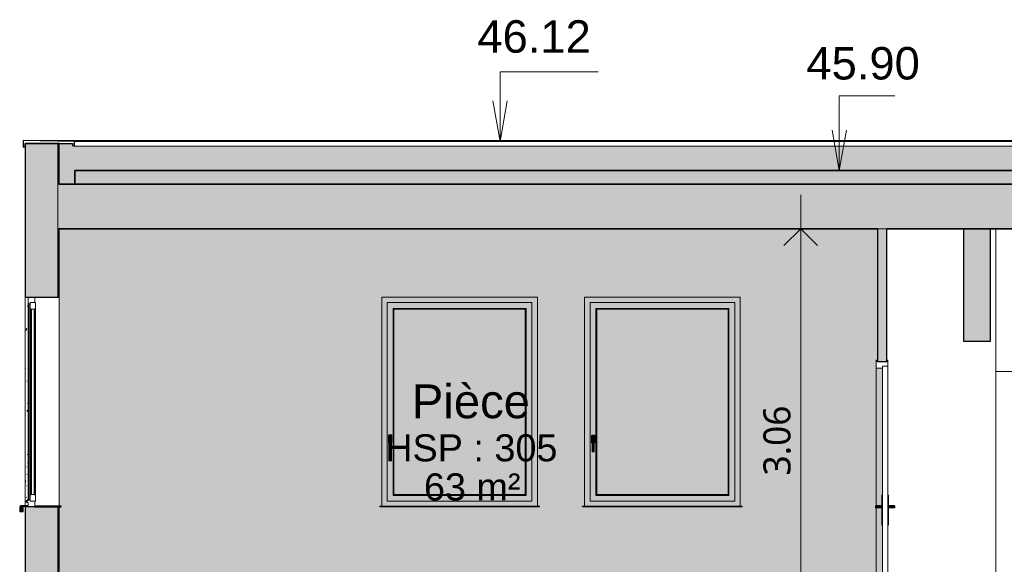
# Model space of a CAD drawing. Header units: millimetres. Extents: x -48837 to 98707, y -908 to 19261.
# Tile 133 of 143: x 50178 to 57459, y 7941 to 11970. Entities that reach past the tile are written whole.
import ezdxf

# ---------------------------------------------------------------- set-up
doc = ezdxf.new("R2010")
doc.units = ezdxf.units.MM
for name, color, linetype, lineweight in [('A-ANNO-DIMS', 211, 'Continuous', 9), ('A-ANNO-DIMS-100', 211, 'Continuous', 9), ('A-AREA-IDEN', 2, 'Continuous', 9), ('A-DOOR', 31, 'Continuous', 9), ('A-DOOR-FRAM', 31, 'Continuous', 9), ('A-FLOR', 192, 'Continuous', 9), ('A-FLOR-PATT', 8, 'Continuous', 35), ('A-GENM', 13, 'Continuous', 9), ('A-GLAZ', 151, 'Continuous', 9), ('A-GLAZ-SILL', 1, 'Continuous', 9), ('A-WALL', 113, 'Continuous', 9), ('A-WALL-PATT', 111, 'Continuous', 9), ('G-ANNO-DIMS', 111, 'Continuous', 9), ('I-WALL', 2, 'Continuous', 9)]:
    doc.layers.add(name, color=color, linetype=linetype, lineweight=lineweight)
doc.styles.add('Arial', font='arial.ttf', dxfattribs={"height": 240})
doc.styles.add('Arial_1', font='arial.ttf', dxfattribs={"height": 200})
doc.styles.add('Arial_B', font='txt', dxfattribs={"height": 250})
doc.styles.add('Trebuchet MS_B', font='txt', dxfattribs={"height": 200})
doc.dimstyles.new('Cotes_linéaires_rouge_2mm', dxfattribs={"dimscale": 304.8, "dimtxt": 206.190181, "dimasz": 0.410105, "dimexe": 0.82021, "dimexo": 0.0625, "dimgap": 0.065617, "dimtad": 1, "dimlfac": 0.001, "dimrnd": 0.01, "dimzin": 0, "dimdsep": 46, "dimtxsty": 'Trebuchet MS_B', "dimblk1": 'OPEN30', "dimblk2": 'OPEN30', "dimsah": 1, "dimcen": 0.09, "dimdle": 0.82021, "dimazin": 0, "dimtfac": 1, "dimtdec": 4, "dimtix": 1, "dimtmove": 0, "dimatfit": 3, "dimfxl": 1.64042, "dimfxlon": 1, "dimtvp": 1, "dimtolj": 1, "dimtzin": 0, "dimarcsym": 2})
pattern_1 = [(50, (58964, 6430), (182.1847, -15.939), [19.05, -209.55]), (355, (58964, 6430), (-35.2424, 191.0566), [15.24, -167.64]), (100.451, (58979.18, 6428.67), (146.9425, 175.1167), [16.19, -178.09]), (46.184, (58964, 6480.8), (271.079, -42.0433), [28.575, -314.325]), (96.636, (58986.6, 6477.3), (237.4025, 247.427), [24.285, -267.135]), (351.184, (58964, 6480.8), (237.405, 247.425), [22.86, -251.46]), (21, (58989.4, 6468.1), (151.6149, -102.2655), [19.05, -209.55]), (326, (58989.4, 6468.1), (61.8024, 184.1877), [15.24, -167.64]), (71.451, (59002.04, 6459.58), (213.417, 81.9214), [16.19, -178.09]), (37.5, (58964, 6430), (3.08832, 84.55508), [3.353, -162.255, 3.353, -166.827, -168.275]), (37.5, (58964, 6430), (3.08832, 84.55508), [-335.788, 3.353, -164.922]), (7.5, (58964, 6430), (66.8194, 100.18075), [3.353, -93.675, 3.353, -158.445, -64.135]), (7.5, (58964, 6430), (66.8194, 100.18075), [-258.826, 3.353, -60.782]), (327.5, (58907.36, 6430), (135.5905, -5.7289), [3.353, -60.147, 3.353, -194.767, -262.89]), (327.5, (58907.36, 6430), (135.5905, -5.7289), [-261.62, 3.353, -259.537]), (317.5, (58881.96, 6430), (148.1289, 25.4268), [3.353, -79.197, 3.353, -128.219, -186.69]), (317.5, (58881.96, 6430), (148.1289, 25.4268), [-214.122, 3.353, -183.337])]

# ---------------------------------------------------------------- blocks, each defined once
blk = doc.blocks.new('Fenêtre type 1 - 115 x 155 cm-1516674-Coupe 2')
at = {"layer": 'A-GLAZ'}
for points in [[(-21186.3, 8412.3), (-21181.3, 8417.3), (-21181.3, 9867.3), (-21186.3, 9872.3), (-21186.3, 8417.3)], [(-21181.3, 8417.3), (-21171.3, 8417.3), (-21171.3, 9867.3), (-21181.3, 9867.3), (-21181.3, 8448.1)], [(-21171.3, 8450.2), (-21164.2, 8457.3), (-21164.2, 9827.3), (-21171.3, 9834.4), (-21171.3, 8457.3)], [(-21131.3, 8450.2), (-21131.3, 9834.4), (-21138.3, 9827.3), (-21138.3, 8457.3)]]:
    blk.add_hatch(color=254, dxfattribs=at).paths.add_polyline_path(points)
h = blk.add_hatch(color=254, dxfattribs=at)
h.paths.add_polyline_path([(-21164.2, 8457.3), (-21161.3, 8457.3), (-21161.3, 9827.3), (-21164.2, 9827.3), (-21164.2, 8483.2)])
h.paths.add_polyline_path([(-21138.3, 8457.3), (-21138.3, 9827.3), (-21141.3, 9827.3), (-21141.3, 8457.3)])
at = {"layer": 'A-GLAZ-SILL'}
for points in [[(-21237.8, 8329.3), (-21237.1, 8364.8), (-21234.3, 8367.2), (-21233, 8367.4), (-21186.3, 8369.9), (-21186.3, 8379.9), (-21233.5, 8377.4), (-21243.6, 8372.7), (-21247.8, 8362.4), (-21247.8, 8329.3)], [(-21236.3, 8329.3), (-21221.3, 8329.3), (-21221.3, 8366.5), (-21233, 8365.8), (-21236.3, 8362.4), (-21236.3, 8331.4), (-21227.3, 8340.4), (-21226.3, 8339.3), (-21236.2, 8329.4)]]:
    blk.add_hatch(color=254, dxfattribs=at).paths.add_polyline_path(points)
at = {"layer": 'A-GLAZ', "lineweight": 18}
for p, q in [((-21186.3, 9917.3), (-21186.3, 9872.3)), ((-21136.3, 9917.3), (-21186.3, 9917.3)), ((-21136.3, 9877.3), (-21136.3, 9917.3)), ((-21186.3, 9872.3), (-21181.3, 9867.3)), ((-21181.3, 9867.3), (-21171.3, 9867.3)), ((-21171.3, 9877.3), (-21171.3, 9834.4)), ((-21131.3, 9877.3), (-21171.3, 9877.3)), ((-21171.3, 9867.3), (-21171.3, 9877.3)), ((-21171.3, 9877.3), (-21136.3, 9877.3)), ((-21171.3, 9834.4), (-21164.2, 9827.3)), ((-21138.3, 9827.3), (-21131.3, 9834.4)), ((-21131.3, 9834.4), (-21131.3, 9877.3)), ((-21164.2, 9827.3), (-21138.3, 9827.3)), ((-21141.3, 9827.3), (-21161.3, 9827.3)), ((-21161.3, 9827.3), (-21161.3, 8457.3)), ((-21141.3, 8457.3), (-21141.3, 9827.3)), ((-21164.2, 8457.3), (-21171.3, 8450.2)), ((-21171.3, 8450.2), (-21171.3, 8407.3)), ((-21138.3, 8457.3), (-21164.2, 8457.3)), ((-21161.3, 8457.3), (-21141.3, 8457.3)), ((-21131.3, 8450.2), (-21138.3, 8457.3)), ((-21131.3, 8407.3), (-21131.3, 8450.2)), ((-21181.3, 8417.3), (-21196.3, 8402.3)), ((-21196.3, 8402.3), (-21196.3, 8397.3)), ((-21196.3, 8397.3), (-21186.3, 8397.3)), ((-21186.3, 8397.3), (-21186.3, 8367.3)), ((-21171.3, 8417.3), (-21181.3, 8417.3)), ((-21171.3, 8407.3), (-21171.3, 8417.3)), ((-21171.3, 8407.3), (-21131.3, 8407.3)), ((-21136.3, 8407.3), (-21171.3, 8407.3)), ((-21136.3, 8367.3), (-21136.3, 8407.3)), ((-21186.3, 8367.3), (-21136.3, 8367.3))]:
    blk.add_line(p, q, dxfattribs=at)
at = {"layer": 'A-GLAZ'}
for p, q in [((-21186.3, 8412.3), (-21186.3, 9872.3)), ((-21181.3, 9867.3), (-21181.3, 8417.3)), ((-21171.3, 8450.2), (-21171.3, 9834.4)), ((-21131.3, 9834.4), (-21131.3, 8450.2)), ((-21164.2, 9827.3), (-21164.2, 8457.3)), ((-21138.3, 9827.3), (-21138.3, 8457.3)), ((-20941.9, 8371.3), (-20941.3, 8371.3)), ((-20941.3, 8368.3), (-20941.9, 8368.3))]:
    blk.add_line(p, q, dxfattribs=at)
at = {"layer": 'A-GLAZ', "lineweight": 25}
for p, q in [((-20942.3, 8372.3), (-21136.3, 8372.3)), ((-21136.3, 8372.3), (-21136.3, 8367.3)), ((-21136.3, 8367.3), (-20942.3, 8367.3)), ((-20941.3, 8371.3), (-20942.3, 8372.3)), ((-20942.3, 8367.3), (-20941.3, 8368.3)), ((-20941.3, 8368.3), (-20941.3, 8371.3))]:
    blk.add_line(p, q, dxfattribs=at)
at = {"layer": 'A-GLAZ-SILL'}
for p, q in [((-21186.3, 8379.9), (-21233.5, 8377.4)), ((-21247.8, 8362.4), (-21247.8, 8329.3)), ((-21237.8, 8329.3), (-21247.8, 8329.3)), ((-21221.3, 8329.3), (-21236.3, 8329.3)), ((-21221.3, 8329.3), (-21221.3, 8366.5))]:
    blk.add_line(p, q, dxfattribs=at)
at = {"layer": 'A-GLAZ-SILL', "lineweight": 18}
for p, q in [((-21237.8, 8362.4), (-21237.8, 8329.3)), ((-21237.8, 8329.3), (-21236.3, 8329.3)), ((-21236.3, 8331.4), (-21236.3, 8362.4)), ((-21227.3, 8340.4), (-21236.3, 8331.4)), ((-21236.3, 8329.3), (-21226.3, 8339.3)), ((-21186.3, 8369.9), (-21233, 8367.4)), ((-21232.9, 8365.9), (-21186.3, 8368.4)), ((-21226.3, 8339.3), (-21227.3, 8340.4)), ((-21186.3, 8368.4), (-21186.3, 8369.9))]:
    blk.add_line(p, q, dxfattribs=at)
at = {"layer": 'A-GLAZ-SILL'}
for centre, radius in [((-21232.8, 8362.4), 15), ((-21232.8, 8362.4), 5), ((-21232.7, 8362.4), 3.54)]:
    blk.add_arc(centre, radius, 93, 180, dxfattribs=at)
at = {"layer": 'A-GLAZ-SILL', "lineweight": 18}
for centre, radius in [((-21232.8, 8362.4), 5), ((-21232.7, 8362.4), 3.54)]:
    blk.add_arc(centre, radius, 93, 180, dxfattribs=at)
blk = doc.blocks.new('Fenêtre type 1 - 115 x 155 cm-V31-Coupe 2')
at = {"layer": 'A-GLAZ-SILL'}
h = blk.add_hatch(color=254, dxfattribs=at)
h.paths.add_polyline_path([(-21237.8, 8329.3), (-21236.3, 8329.3), (-21236.3, 8331.4)])
h.paths.add_polyline_path([(-21236.3, 8362.4), (-21233, 8367.4), (-21236.5, 8365.7), (-21237.6, 8362.4), (-21237.1, 8362.4)])
at = {"layer": 'A-GLAZ'}
for p, q in [((-20941.3, 8371.3), (-20942.3, 8372.3)), ((-20942.3, 8367.3), (-20941.3, 8368.3)), ((-20941.9, 8371.3), (-20941.3, 8371.3)), ((-20941.3, 8371.3), (-20941.9, 8371.3)), ((-20941.3, 8368.3), (-20941.9, 8368.3)), ((-20941.9, 8368.3), (-20941.3, 8368.3)), ((-20941.3, 8368.3), (-20941.3, 8371.3))]:
    blk.add_line(p, q, dxfattribs=at)
at = {"layer": 'A-GLAZ-SILL'}
blk.add_line((-21237.8, 8329.3), (-21236.3, 8329.3), dxfattribs=at)
blk = doc.blocks.new('Fenêtre type 1 - 115 x 155 cm-V32-Coupe 2')
at = {"layer": 'A-GLAZ'}
h = blk.add_hatch(color=254, dxfattribs=at)
h.paths.add_polyline_path([(-18569.8, 5126.9), (-17419.8, 5126.9), (-17419.8, 6671.9), (-18569.8, 6671.9), (-18569.8, 5370.8)])
h.paths.add_polyline_path([(-17733.3, 5161.9), (-18529.8, 5161.9), (-18529.8, 6631.9), (-17459.8, 6631.9), (-17459.8, 5161.9), (-17502.8, 5161.9)])
h = blk.add_hatch(color=254, dxfattribs=at)
h.paths.add_polyline_path([(-18529.8, 5161.9), (-17459.8, 5161.9), (-17459.8, 6631.9), (-18529.8, 6631.9), (-18529.8, 5370.8)])
h.paths.add_polyline_path([(-18376.3, 5204.8), (-18486.9, 5204.8), (-18486.9, 6588.9), (-17502.8, 6588.9), (-17502.8, 5204.8), (-17733.3, 5204.8)])
h.paths.add_polyline_path([(-18502.9, 5526.9), (-18511.8, 5526.9), (-18515.3, 5530.4), (-18515.3, 5592.9), (-18519.3, 5596.9), (-18519.3, 5646.9), (-18514.3, 5651.9), (-18499.3, 5650.9), (-18495.3, 5646.9), (-18495.3, 5596.9), (-18499.3, 5591.9), (-18499.3, 5530.4)])
for points in [[(-18486.9, 5204.8), (-18479.8, 5211.9), (-18479.8, 6581.9), (-18486.9, 6588.9), (-18486.9, 5211.9)], [(-17733.3, 6581.9), (-17509.8, 6581.9), (-17502.8, 6588.9), (-18486.9, 6588.9), (-18479.8, 6581.9)], [(-18376.3, 5211.9), (-17509.8, 5211.9), (-17509.8, 6581.9), (-18479.8, 6581.9), (-18479.8, 5211.9)], [(-17502.8, 5204.8), (-17502.8, 6588.9), (-17509.8, 6581.9), (-17509.8, 5211.9)], [(-18499.3, 5592.9), (-18495.3, 5596.9), (-18495.3, 5646.9), (-18500.3, 5651.9), (-18514.3, 5651.9), (-18519.3, 5646.9), (-18519.3, 5596.9), (-18515.3, 5592.9), (-18515.3, 5627.9), (-18499.3, 5627.9), (-18499.3, 5596.9)], [(-18499.3, 5614.4), (-18499.3, 5627.9), (-18515.3, 5627.9), (-18515.3, 5614.4)], [(-18502.9, 5526.9), (-18499.3, 5530.4), (-18499.3, 5614.4), (-18515.3, 5614.4), (-18515.3, 5530.4), (-18511.8, 5526.9)], [(-17502.8, 5204.8), (-17509.8, 5211.9), (-18479.8, 5211.9), (-18486.9, 5204.8), (-17509.8, 5204.8)], [(-18579.8, 5122.9), (-17409.8, 5122.9), (-17409.8, 5125.9), (-18579.8, 5125.9)]]:
    blk.add_hatch(color=254, dxfattribs=at).paths.add_polyline_path(points)
for p, q in [((-17459.8, 6631.9), (-18529.8, 6631.9)), ((-18529.8, 6631.9), (-18529.8, 5161.9)), ((-17459.8, 6631.9), (-17459.8, 5161.9)), ((-18486.9, 5204.8), (-18486.9, 6588.9)), ((-18486.9, 6588.9), (-17502.8, 6588.9)), ((-18479.8, 6581.9), (-18486.9, 6588.9)), ((-18479.8, 5211.9), (-18479.8, 6581.9)), ((-18479.8, 6581.9), (-17509.8, 6581.9)), ((-17502.8, 6588.9), (-17509.8, 6581.9)), ((-17509.8, 6581.9), (-17509.8, 5211.9)), ((-17502.8, 6588.9), (-17502.8, 5204.8)), ((-18514.3, 5651.9), (-18519.3, 5646.9)), ((-18519.3, 5646.9), (-18519.3, 5596.9)), ((-18515.3, 5627.9), (-18499.3, 5627.9)), ((-18515.3, 5614.4), (-18515.3, 5627.9)), ((-18515.3, 5614.4), (-18499.3, 5614.4)), ((-18515.3, 5530.4), (-18515.3, 5614.4)), ((-18500.3, 5651.9), (-18514.3, 5651.9)), ((-18495.3, 5646.9), (-18500.3, 5651.9)), ((-18499.3, 5627.9), (-18499.3, 5614.4)), ((-18499.3, 5614.4), (-18499.3, 5530.4)), ((-18495.3, 5596.9), (-18495.3, 5646.9)), ((-18519.3, 5596.9), (-18515.3, 5592.9)), ((-18499.3, 5592.9), (-18495.3, 5596.9)), ((-18515.3, 5530.4), (-18511.8, 5526.9)), ((-18502.9, 5526.9), (-18511.8, 5526.9)), ((-18502.9, 5526.9), (-18499.3, 5530.4)), ((-18479.8, 5211.9), (-18486.9, 5204.8)), ((-17502.8, 5204.8), (-18486.9, 5204.8)), ((-17509.8, 5211.9), (-18479.8, 5211.9)), ((-17502.8, 5204.8), (-17509.8, 5211.9)), ((-18583.8, 5126.9), (-18584.8, 5125.9)), ((-18584.8, 5125.9), (-18583.8, 5126.9)), ((-18584.8, 5125.9), (-18584.8, 5122.9)), ((-18584.8, 5125.9), (-18584.8, 5122.9)), ((-18579.8, 5125.9), (-18584.8, 5125.9)), ((-18584.8, 5122.9), (-18583.8, 5121.9)), ((-18583.8, 5121.9), (-18584.8, 5122.9)), ((-18584.8, 5122.9), (-18579.8, 5122.9)), ((-18583.8, 5126.9), (-18579.8, 5126.9)), ((-18579.8, 5121.9), (-18583.8, 5121.9)), ((-18579.8, 5126.9), (-17409.8, 5126.9)), ((-17409.8, 5125.9), (-18579.8, 5125.9)), ((-18579.8, 5122.9), (-17409.8, 5122.9)), ((-17409.8, 5121.9), (-18579.8, 5121.9)), ((-17459.8, 5161.9), (-18529.8, 5161.9)), ((-17409.8, 5126.9), (-17405.8, 5126.9)), ((-17404.8, 5125.9), (-17409.8, 5125.9)), ((-17409.8, 5122.9), (-17404.8, 5122.9)), ((-17405.8, 5121.9), (-17409.8, 5121.9)), ((-17404.8, 5125.9), (-17405.8, 5126.9)), ((-17405.8, 5126.9), (-17404.8, 5125.9)), ((-17405.8, 5121.9), (-17404.8, 5122.9)), ((-17404.8, 5122.9), (-17405.8, 5121.9)), ((-17404.8, 5122.9), (-17404.8, 5125.9)), ((-17404.8, 5125.9), (-17404.8, 5122.9))]:
    blk.add_line(p, q, dxfattribs=at)
blk = doc.blocks.new('Double _R_ - 1_63m x 2_04m-1213485-Coupe 2')
at = {"layer": 'A-DOOR'}
for points in [[(-14872.6, 8447.3), (-14867.6, 8447.3), (-14867.6, 8452.7), (-14872.6, 8452.7), (-14872.6, 8451.3)], [(-14872.6, 8237.3), (-14867.6, 8237.3), (-14867.6, 8447.3), (-14872.6, 8447.3)], [(-14827.6, 8447.3), (-14822.6, 8447.3), (-14822.6, 8452.7), (-14827.6, 8452.7), (-14827.6, 8451.3)], [(-14822.6, 8237.3), (-14822.6, 8447.3), (-14827.6, 8447.3), (-14827.6, 8237.3)], [(-14900, 8374.3), (-14898.4, 8375.1), (-14918.5, 8374.3)], [(-14900, 8360.3), (-14900, 8374.3), (-14918.5, 8374.3), (-14918.5, 8360.3)], [(-14872.6, 8374.3), (-14872.6, 8375.1), (-14900, 8374.3)], [(-14872.6, 8360.3), (-14872.6, 8374.3), (-14900, 8374.3), (-14900, 8360.3)], [(-14822.6, 8360.3), (-14794.9, 8360.3), (-14794.9, 8374.3), (-14822.6, 8374.3)], [(-14794.9, 8360.3), (-14776.5, 8360.3), (-14776.5, 8374.3), (-14794.9, 8374.3)], [(-14898.4, 8359.5), (-14900, 8360.3), (-14914.5, 8359.5)], [(-14872.6, 8359.5), (-14872.6, 8360.3), (-14898.4, 8359.5)], [(-14796.5, 8359.5), (-14794.9, 8360.3), (-14822.6, 8359.5)], [(-14867.6, 8231.9), (-14867.6, 8237.3), (-14872.6, 8237.3), (-14872.6, 8231.9)], [(-14822.6, 8231.9), (-14822.6, 8237.3), (-14827.6, 8237.3), (-14827.6, 8231.9)]]:
    blk.add_hatch(color=254, dxfattribs=at).paths.add_polyline_path(points)
at = {"layer": 'A-DOOR-FRAM'}
h = blk.add_hatch(color=254, dxfattribs=at)
h.paths.add_polyline_path([(-14913.6, 7367.3), (-14867.6, 7367.3), (-14867.6, 8231.9), (-14872.6, 8231.9), (-14872.6, 8359.5), (-14913.6, 8359.5), (-14913.6, 8061.7)])
h.paths.add_polyline_path([(-14900, 8375.1), (-14872.6, 8375.1), (-14872.6, 8452.7), (-14867.6, 8452.7), (-14867.6, 9392.3), (-14913.6, 9392.3), (-14913.6, 8375.1), (-14901.2, 8375.1)])
at = {"layer": 'A-DOOR', "lineweight": 18}
for p, q in [((-14827.6, 9407.3), (-14867.6, 9407.3)), ((-14867.6, 9407.3), (-14867.6, 7367.3)), ((-14827.6, 7367.3), (-14827.6, 9407.3)), ((-14867.6, 7367.3), (-14827.6, 7367.3))]:
    blk.add_line(p, q, dxfattribs=at)
at = {"layer": 'A-DOOR'}
for p, q in [((-14867.6, 8452.7), (-14872.6, 8452.7)), ((-14872.6, 8447.3), (-14872.6, 8452.7)), ((-14872.6, 8237.3), (-14872.6, 8447.3)), ((-14872.6, 8447.3), (-14867.6, 8447.3)), ((-14822.6, 8452.7), (-14827.6, 8452.7)), ((-14827.6, 8447.3), (-14822.6, 8447.3)), ((-14822.6, 8452.7), (-14822.6, 8447.3)), ((-14822.6, 8447.3), (-14822.6, 8237.3)), ((-14918.5, 8374.3), (-14900, 8374.3)), ((-14918.5, 8374.3), (-14918.5, 8360.3)), ((-14897.5, 8375.2), (-14912.5, 8375.2)), ((-14905.5, 8375.2), (-14912.5, 8375.2)), ((-14900, 8374.3), (-14872.6, 8374.3)), ((-14900, 8374.3), (-14900, 8360.3)), ((-14872.6, 8375.2), (-14897.5, 8375.2)), ((-14797.4, 8375.2), (-14822.6, 8375.2)), ((-14822.6, 8374.3), (-14794.9, 8374.3)), ((-14782.5, 8375.2), (-14797.4, 8375.2)), ((-14794.9, 8360.3), (-14794.9, 8374.3)), ((-14794.9, 8374.3), (-14776.5, 8374.3)), ((-14782.5, 8375.2), (-14789.6, 8375.2)), ((-14776.5, 8360.3), (-14776.5, 8374.3)), ((-14918.5, 8360.3), (-14900, 8360.3)), ((-14912.5, 8359.4), (-14897.5, 8359.4)), ((-14912.5, 8359.4), (-14905.5, 8359.4)), ((-14900, 8360.3), (-14872.6, 8360.3)), ((-14897.5, 8359.4), (-14872.6, 8359.4)), ((-14794.9, 8360.3), (-14822.6, 8360.3)), ((-14822.6, 8359.4), (-14797.4, 8359.4)), ((-14797.4, 8359.4), (-14782.5, 8359.4)), ((-14776.5, 8360.3), (-14794.9, 8360.3)), ((-14789.6, 8359.4), (-14782.5, 8359.4)), ((-14872.6, 8231.9), (-14872.6, 8237.3)), ((-14872.6, 8237.3), (-14867.6, 8237.3)), ((-14872.6, 8231.9), (-14867.6, 8231.9)), ((-14822.6, 8237.3), (-14827.6, 8237.3)), ((-14827.6, 8231.9), (-14822.6, 8231.9)), ((-14822.6, 8237.3), (-14822.6, 8231.9))]:
    blk.add_line(p, q, dxfattribs=at)
for centre, start_param, end_param in [((-14905.5, 8354.3), 6.186243, 6.380128), ((-14789.6, 8354.3), 6.186243, 6.380128), ((-14905.5, 8380.4), 3.04465, 3.238535), ((-14789.6, 8380.4), 3.04465, 3.238535)]:
    blk.add_ellipse(centre, major_axis=(0, 20.9), ratio=0.707107, start_param=start_param, end_param=end_param, dxfattribs=at)
for points in [[(-14910.5, 8375.1), (-14911.8, 8375.2), (-14914.6, 8375.2), (-14917.2, 8374.7), (-14918.5, 8374.3)], [(-14910.5, 8375.1), (-14911.8, 8375.2), (-14913.2, 8375.2), (-14914.5, 8375.1)], [(-14898.4, 8375.1), (-14898.9, 8375), (-14899.5, 8374.7), (-14900, 8374.3)], [(-14794.9, 8374.3), (-14795.4, 8374.7), (-14796, 8375), (-14796.5, 8375.1)], [(-14776.5, 8374.3), (-14777.8, 8374.7), (-14780.5, 8375.2), (-14783.2, 8375.2), (-14784.6, 8375.1)], [(-14780.5, 8375.1), (-14781.8, 8375.2), (-14783.2, 8375.2), (-14784.6, 8375.1)], [(-14918.5, 8360.3), (-14917.2, 8359.9), (-14914.6, 8359.4), (-14911.8, 8359.4), (-14910.5, 8359.5)], [(-14914.5, 8359.5), (-14913.2, 8359.4), (-14911.8, 8359.4), (-14910.5, 8359.5)], [(-14900, 8360.3), (-14899.5, 8359.9), (-14898.9, 8359.7), (-14898.4, 8359.5)], [(-14796.5, 8359.5), (-14796, 8359.7), (-14795.4, 8359.9), (-14794.9, 8360.3)], [(-14784.6, 8359.5), (-14783.2, 8359.4), (-14780.5, 8359.4), (-14777.8, 8359.9), (-14776.5, 8360.3)], [(-14784.6, 8359.5), (-14783.2, 8359.4), (-14781.8, 8359.4), (-14780.5, 8359.5)]]:
    blk.add_open_spline(points, degree=3, dxfattribs=at)
at = {"layer": 'A-DOOR-FRAM', "lineweight": 18}
for p, q in [((-14905.6, 9452.3), (-14913.6, 9452.3)), ((-14913.6, 9452.3), (-14913.6, 9392.3)), ((-14905.6, 9442.3), (-14905.6, 9452.3)), ((-14835.6, 9442.3), (-14905.6, 9442.3)), ((-14867.6, 9392.3), (-14867.6, 9407.3)), ((-14867.6, 9407.3), (-14827.6, 9407.3)), ((-14827.6, 9452.3), (-14835.6, 9452.3)), ((-14835.6, 9452.3), (-14835.6, 9442.3)), ((-14827.6, 9407.3), (-14827.6, 9452.3)), ((-14913.6, 9392.3), (-14867.6, 9392.3))]:
    blk.add_line(p, q, dxfattribs=at)
at = {"layer": 'A-DOOR-FRAM'}
for p, q in [((-14913.6, 8375), (-14913.6, 9392.3)), ((-14913.6, 7367.3), (-14913.6, 8359.6))]:
    blk.add_line(p, q, dxfattribs=at)
blk = doc.blocks.new('accortère2 - accortère-1436305-Coupe 2')
at = {"layer": 'A-GENM', "lineweight": 25}
for p, q in [((-20841.3, 11068.4), (-21221.3, 11075)), ((-21221.3, 11075), (-21221.3, 11027.4)), ((-20841.3, 11033.3), (-20841.3, 11068.4)), ((-21221.3, 11027.4), (-21206.3, 11032.9)), ((-21206.3, 11032.9), (-21206.3, 11053.2)), ((-21206.3, 11053.2), (-20856.3, 11053.2)), ((-20856.3, 11053.2), (-20856.3, 11038.8)), ((-20856.3, 11038.8), (-20841.3, 11033.3))]:
    blk.add_line(p, q, dxfattribs=at)
at = {"layer": 'A-GENM'}
for p, q in [((-21221.3, 11075), (-8100.5, 11075)), ((-20841.3, 11068.4), (-8100.5, 11068.4)), ((-21221.3, 11027.4), (-21206.3, 11027.4)), ((-20841.3, 11033.3), (-8100.5, 11033.3))]:
    blk.add_line(p, q, dxfattribs=at)
blk = doc.blocks.new('DIMBLOCK11-Coupe 2')
at = {"layer": 'A-ANNO-DIMS-100'}
for p, q in [((55953.4, 7117.3), (55953.4, 10673.3)), ((55453.4, 10423.3), (56203.4, 10423.3)), ((55953.4, 10423.3), (55453.4, 10423.3)), ((55453.4, 7367.3), (56203.4, 7367.3)), ((55953.4, 7367.3), (55453.4, 7367.3))]:
    blk.add_line(p, q, dxfattribs=at)
at = {"layer": 'A-ANNO-DIMS-100', "lineweight": 25}
for p, q in [((55953.4, 10423.3), (55828.4, 10298.3)), ((55953.4, 10423.3), (56078.4, 10298.3)), ((55953.4, 7367.3), (55828.4, 7492.3)), ((55953.4, 7367.3), (56078.4, 7492.3))]:
    blk.add_line(p, q, dxfattribs=at)
at = {"layer": 'A-ANNO-DIMS-100', "color": 0, "insert": (55677.5, 8598.3), "char_height": 200, "width": 712.929, "attachment_point": 1, "rotation": 90, "line_spacing_factor": 1.048425, "style": 'Trebuchet MS_B'}
blk.add_mtext('3.06', dxfattribs=at)
blk = doc.blocks.new('_Open30')
at = {"color": 0, "linetype": 'ByBlock', "lineweight": -2}
for p, q in [((-1, 0.268), (0, 0)), ((0, 0), (-1, -0.268)), ((0, 0), (-1, 0))]:
    blk.add_line(p, q, dxfattribs=at)

msp = doc.modelspace()

# ---------------------------------------------------------------- hatches: boundary and pattern name
at = {"layer": 'A-FLOR'}
msp.add_hatch(color=7, dxfattribs=at).paths.add_polyline_path([(81996.476, 10753.308), (81996.476, 10853.308), (50586.476, 10853.308), (50586.476, 10753.308), (81987.209, 10753.308)])
at = {"layer": 'A-FLOR-PATT', "lineweight": 9}
msp.add_hatch(color=7, dxfattribs=at).paths.add_polyline_path([(69125.9, 10423.308), (82006.476, 10423.308), (82006.476, 10753.308), (50459.338, 10752.568), (50459.338, 10423.308), (67839.769, 10423.308)])
at = {"layer": 'A-WALL'}
h = msp.add_hatch(color=10, dxfattribs=at)
h.paths.add_polyline_path([(50469.338, 7367.308), (50469.338, 8367.308), (50459.338, 8367.308), (50459.338, 7367.308)])
h.paths.add_polyline_path([(50459.338, 9917.308), (50469.338, 9917.308), (50469.338, 10423.308), (50459.338, 10423.308), (50459.338, 10079.849)])
h.paths.add_polyline_path([(50469.338, 10753.308), (50469.338, 11053.308), (50459.338, 11053.308), (50459.338, 10753.308)])
msp.add_hatch(color=7, dxfattribs=at).paths.add_polyline_path([(57156.476, 9592.308), (57356.476, 9592.308), (57356.476, 10423.308), (57156.476, 10423.308), (57156.476, 9855.609)])
at = {"layer": 'A-WALL-PATT'}
h = msp.add_hatch(color=7, dxfattribs=at)
h.paths.add_polyline_path([(50235.852, 7367.308), (50459.338, 7367.308), (50459.338, 8367.308), (50219.338, 8367.308), (50219.338, 7367.308)])
h.paths.add_polyline_path([(50459.338, 9917.308), (50459.338, 11053.308), (50219.338, 11053.308), (50219.338, 9917.308), (50316.235, 9917.308)])
h = msp.add_hatch(color=256, dxfattribs=at)
h.paths.add_polyline_path([(50469.338, 7367.308), (56512.038, 7367.308), (56511.042, 8359.528), (56507.067, 8360.308), (56507.067, 8374.308), (56512.038, 8375.089), (56512.038, 9452.308), (56520.038, 9452.308), (56520.038, 10423.308), (50469.338, 10423.308), (50469.338, 8372.308), (50483.335, 8372.308), (50483.335, 8367.308), (50469.338, 8367.308), (50469.338, 7388.973)])
h.paths.add_polyline_path([(55515.768, 8367.308), (54345.768, 8368.311), (54345.768, 8372.308), (54355.768, 8372.308), (54355.768, 9917.308), (55505.768, 9917.308), (55505.768, 8372.308), (55515.768, 8371.305), (55515.768, 8368.311)])
h.paths.add_polyline_path([(52855.768, 8367.308), (52845.768, 8368.311), (52845.768, 8372.308), (52855.768, 8372.308), (52855.768, 9917.308), (54005.768, 9917.308), (54005.768, 8372.308), (54015.768, 8371.305), (54015.768, 8367.308), (53049.263, 8367.308)])
h.paths.add_polyline_path([(50469.338, 10753.308), (50586.476, 10753.308), (50586.476, 10853.308), (63375.993, 10853.308), (63375.993, 10937.198), (63518.706, 10937.198), (63518.706, 10853.308), (63918.483, 10853.308), (63918.483, 10937.198), (64061.196, 10937.198), (64061.196, 10853.308), (65691.651, 10853.308), (65691.651, 11023.308), (65684.151, 11023.308), (65684.151, 11033.308), (64066.622, 11033.308), (64066.622, 10937.532), (63325.082, 10937.532), (63325.082, 11033.308), (50584.338, 11033.308), (50569.338, 11039.763), (50569.338, 11053.243), (50469.338, 11053.243), (50469.338, 10976.808)])
h.paths.add_polyline_path([(75718.413, 10853.308), (75718.413, 11033.308), (73687.616, 11033.308), (73687.616, 10853.308), (75556.554, 10853.308)])
h.paths.add_polyline_path([(75981.977, 10853.308), (78195.245, 10853.308), (78195.245, 11033.308), (75981.977, 11033.308)])
h.paths.add_polyline_path([(73424.052, 10853.308), (73424.052, 11033.308), (70161.616, 11033.308), (70161.616, 10853.308), (72984.292, 10853.308)])
h.paths.add_polyline_path([(79973.464, 10853.308), (80654.758, 10853.308), (80654.758, 11033.308), (78458.809, 11033.308), (78458.809, 10853.308), (79770.999, 10853.308)])
h.paths.add_polyline_path([(81896.476, 10853.308), (81996.476, 10853.308), (81995.554, 11053.243), (81896.476, 11053.243), (81896.476, 11038.768), (81881.476, 11033.308), (81465.973, 11033.308), (81465.973, 10853.308), (81881.476, 10853.308)])
h.paths.add_polyline_path([(69125.9, 10853.308), (69898.052, 10853.308), (69898.052, 11033.308), (68990.352, 11033.308), (68990.352, 10853.308)])
h.paths.add_polyline_path([(68494.398, 10853.308), (68494.398, 11033.308), (66899.151, 11033.308), (66899.151, 11023.308), (66891.651, 11023.308), (66891.651, 10853.308), (67839.769, 10853.308)])
h.paths.add_polyline_path([(81215.973, 10853.308), (81215.973, 11033.308), (80918.322, 11033.308), (80918.322, 10853.308), (81091.422, 10853.308)])
h = msp.add_hatch(dxfattribs=at)
h.set_pattern_fill('FP_18', color=256, style=0, pattern_type=2)
h.set_pattern_definition(pattern_1)
h.paths.add_polyline_path([(50219.338, 8378.824), (50239.338, 8379.872), (50239.338, 8397.308), (50229.338, 8398.051), (50229.338, 8402.308), (50239.338, 8412.308), (50239.338, 9917.308), (50219.338, 9917.308), (50219.338, 8379.872)])
h = msp.add_hatch(dxfattribs=at)
h.set_pattern_fill('FP_18', color=256, style=0, pattern_type=2)
h.set_pattern_definition(pattern_1)
h.paths.add_polyline_path([(50219.338, 8378.824), (50239.338, 8379.872), (50239.338, 8397.308), (50229.338, 8398.051), (50229.338, 8402.308), (50239.338, 8412.308), (50239.338, 9917.308), (50219.338, 9917.308), (50219.338, 8379.872)])
at = {"layer": 'I-WALL'}
msp.add_hatch(color=7, dxfattribs=at).paths.add_polyline_path([(56520.038, 9442.308), (56590.038, 9442.308), (56590.038, 10423.308), (56520.038, 10423.308), (56520.038, 9855.609)])

# ---------------------------------------------------------------- linework, layer by layer
at = {"layer": 'A-FLOR', "lineweight": 35}
for p, q in [((81996.476, 10853.308), (50586.476, 10853.308)), ((50586.476, 10853.308), (50586.476, 10753.308)), ((50469.338, 10753.308), (81996.476, 10753.308)), ((50469.338, 10423.308), (56520.038, 10423.308)), ((56590.038, 10423.308), (75301.476, 10423.308))]:
    msp.add_line(p, q, dxfattribs=at)
at = {"layer": 'A-WALL', "lineweight": 25}
for p, q in [((50469.338, 11053.308), (50219.338, 11053.308)), ((50219.338, 11053.308), (50219.338, 9917.308)), ((50469.338, 10753.308), (50469.338, 11053.308)), ((50469.338, 9917.308), (50469.338, 10423.308)), ((57156.476, 10423.308), (57156.476, 9592.308)), ((57356.476, 9592.308), (57356.476, 10423.308)), ((50219.338, 9917.308), (50469.338, 9917.308)), ((57156.476, 9592.308), (57356.476, 9592.308)), ((50469.338, 8367.308), (50219.338, 8367.308)), ((50219.338, 8367.308), (50219.338, 6671.873)), ((50469.338, 6671.873), (50469.338, 8367.308))]:
    msp.add_line(p, q, dxfattribs=at)
at = {"layer": 'A-WALL'}
for p, q in [((50459.338, 11053.308), (50459.338, 9917.308)), ((50459.338, 10753.308), (50469.338, 10753.308)), ((50469.338, 10423.308), (50459.338, 10423.308)), ((56590.038, 10423.308), (56520.038, 10423.308)), ((57396.476, 10423.308), (57396.476, 7367.308)), ((50219.338, 8378.824), (50219.338, 9917.308)), ((50469.338, 9917.308), (50469.338, 8372.308)), ((52855.768, 8372.308), (52855.768, 9917.308)), ((52855.768, 9917.308), (54005.768, 9917.308)), ((54005.768, 9917.308), (54005.768, 8372.308)), ((54355.768, 8372.308), (54355.768, 9917.308)), ((54355.768, 9917.308), (55505.768, 9917.308)), ((55505.768, 9917.308), (55505.768, 8372.308)), ((57396.476, 9367.308), (63676.604, 9367.308)), ((50459.338, 8367.308), (50459.338, 6671.873))]:
    msp.add_line(p, q, dxfattribs=at)
at = {"layer": 'G-ANNO-DIMS'}
for p, q in [((53730.391, 11582.812), (54455.518, 11582.812)), ((53730.391, 11068.374), (53730.391, 11582.812)), ((53730.391, 11068.374), (53677.493, 11368.374)), ((53730.391, 11068.374), (53783.289, 11368.374)), ((56238.435, 11407.137), (56649.59, 11407.137)), ((56238.435, 10853.308), (56238.435, 11407.137)), ((56238.435, 10853.308), (56185.537, 11153.308)), ((56238.435, 10853.308), (56291.333, 11153.308))]:
    msp.add_line(p, q, dxfattribs=at)
at = {"layer": 'I-WALL', "lineweight": 25}
for p, q in [((56520.038, 10423.308), (56520.038, 9442.308)), ((56590.038, 9442.308), (56590.038, 10423.308)), ((56520.038, 9442.308), (56590.038, 9442.308))]:
    msp.add_line(p, q, dxfattribs=at)

# ---------------------------------------------------------------- block references
at = {"layer": 'A-DOOR'}
msp.add_blockref('Double _R_ - 1_63m x 2_04m-1213485-Coupe 2', (71425.591, 0), dxfattribs=at)
at = {"layer": 'A-GENM'}
msp.add_blockref('accortère2 - accortère-1436305-Coupe 2', (71425.591, 0), dxfattribs=at)
at = {"layer": 'A-GLAZ'}
for name, p in [('Fenêtre type 1 - 115 x 155 cm-1516674-Coupe 2', (71425.591, 0)), ('Fenêtre type 1 - 115 x 155 cm-V32-Coupe 2', (71425.591, 3245.436)), ('Fenêtre type 1 - 115 x 155 cm-V32-Coupe 2', (72925.591, 3245.436)), ('Fenêtre type 1 - 115 x 155 cm-V31-Coupe 2', (71425.591, 0))]:
    msp.add_blockref(name, p, dxfattribs=at)

# ---------------------------------------------------------------- texts
at = {"layer": 'A-AREA-IDEN', "attachment_point": 1}
for s, insert, char_height, width, style in [('Pièce', (53077.708, 9271.816), 250, 1098.31187, 'Arial_B'), ('HSP : 305', (52881.117, 8902.674), 200, 1579.32437, 'Arial_1'), ('63 m²', (53167.208, 8613.902), 200, 881.85625, 'Arial_1')]:
    msp.add_mtext(s, dxfattribs=dict(at, insert=insert, char_height=char_height, width=width, style=style))
at = {"layer": 'G-ANNO-DIMS', "char_height": 240, "width": 1004.89974, "attachment_point": 1, "line_spacing_factor": 0.941778, "style": 'Arial', "bg_fill": 3, "box_fill_scale": 1.25, "bg_fill_color": 256, "bg_fill_true_color": 13158600, "bg_fill_transparency": 0}
for s, insert in [('46.12', (53562.113, 11965.493)), ('45.90', (55995.402, 11767.391))]:
    msp.add_mtext(s, dxfattribs=dict(at, insert=insert))

# ---------------------------------------------------------------- dimensions: what is measured, and where the dimension line sits
at = {"layer": 'A-ANNO-DIMS'}
dim = msp.add_linear_dim(base=(55953.429, 10423.308), p1=(55453.429, 7367.308), p2=(55453.429, 10423.308), angle=90, dimstyle='Cotes_linéaires_rouge_2mm', override={"dimpost": '<>', "dimfxl": 3056}, dxfattribs=at)
dim.commit()
dim.dimension.update_dxf_attribs({"geometry": 'DIMBLOCK11-Coupe 2', "text_midpoint": (55829.456, 8895.308)})

doc.saveas('drawing.dxf')
